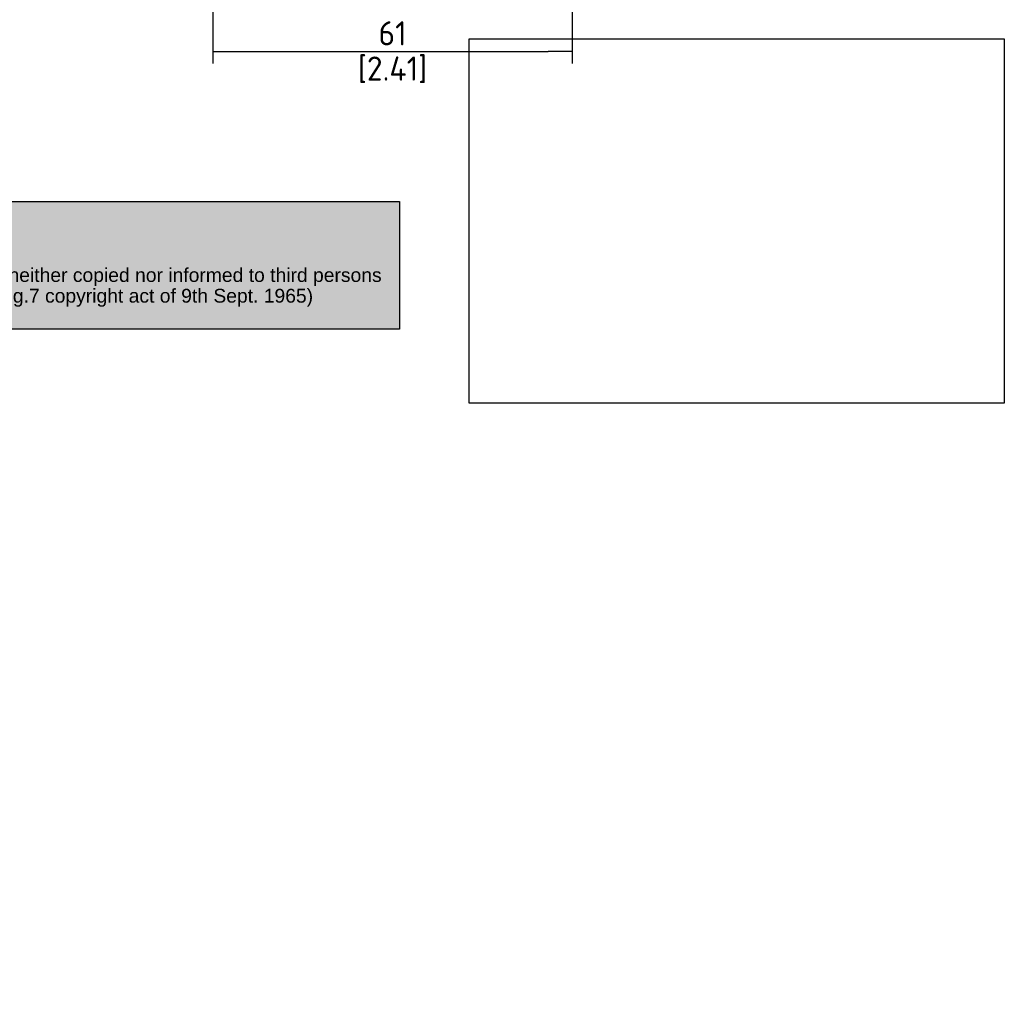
# Paper-space layout 'Installation' of a CAD drawing. Header units: millimetres. Extents: x -20 to 275, y -85 to 192.
# Tile 4 of 6: x 133 to 275, y -85 to 57. Entities that reach past the tile are written whole.
import ezdxf
from ezdxf.entities.mleader import LeaderData, LeaderLine
from ezdxf.math import Vec2, Vec3

# ---------------------------------------------------------------- set-up
doc = ezdxf.new("R2010")
doc.units = ezdxf.units.MM
doc.layers.add('Default', color=7, linetype='Continuous')
doc.styles.add('SEACAD_Solid_Edge_ISO', font='seiso.ttf')
doc.dimstyles.new('Rheonics_Publish', dxfattribs={"dimtxt": 3.5, "dimasz": 3.5, "dimexe": 1.75, "dimexo": 0, "dimgap": 0.875, "dimtad": 1, "dimdec": 1, "dimlfac": 0.4, "dimdsep": 46, "dimtxsty": 'SEACAD_Solid_Edge_ISO', "dimblk1": '_SE_FILLED', "dimblk2": '_SE_FILLED', "dimsah": 1, "dimcen": 1.75, "dimazin": 0, "dimtfac": 0.5, "dimtdec": 3, "dimtmove": 0, "dimatfit": 3, "dimfxl": 1, "dimarcsym": 0})
picture_1 = doc.add_image_def('image1.jpg', size_in_pixel=(1363, 928))

# ---------------------------------------------------------------- blocks, each defined once
blk = doc.blocks.new('_SE_FILLED')
at = {"color": 0}
blk.add_line((0, 0), (-1, 0), dxfattribs=at)
blk.add_solid([(0, 0), (-1, -0.1665), (-1, 0.1665), (0, 0)], dxfattribs=at)
blk = doc.blocks.new('DMBLK42')
at = {"layer": 'Default', "color": 0, "linetype": 'Continuous', "lineweight": -2, "transparency": 16777216}
for p, q in [((160.6, 119.7), (160.6, 50.81)), ((212.64, 108.17), (212.64, 50.81)), ((164.1, 52.56), (209.14, 52.56))]:
    blk.add_line(p, q, dxfattribs=at)
at = {"layer": 'Defpoints', "color": 0, "linetype": 'Continuous', "transparency": 16777216}
for p in [(160.6, 119.7), (212.64, 108.17), (212.64, 52.56)]:
    blk.add_point(p, dxfattribs=at)
at = {"layer": 'Default', "color": 0, "linetype": 'Continuous', "lineweight": -2, "transparency": 16777216, "xscale": 3.5, "yscale": 3.5, "zscale": 3.5, "rotation": 180}
blk.add_blockref('_SE_FILLED', (160.6, 52.56), dxfattribs=at)
at = {"layer": 'Default', "color": 0, "linetype": 'Continuous', "lineweight": -2, "transparency": 16777216, "xscale": 3.5, "yscale": 3.5, "zscale": 3.5}
blk.add_blockref('_SE_FILLED', (212.64, 52.56), dxfattribs=at)
at = {"layer": 'Default', "color": 0, "linetype": 'Continuous', "transparency": 16777216, "char_height": 3.5, "attachment_point": 5, "style": 'SEACAD_Solid_Edge_ISO'}
for s, insert in [('\\A1;61', (186.62, 55.2)), ('[2.41]', (186.62, 49.92))]:
    blk.add_mtext(s, dxfattribs=dict(at, insert=insert))
blk = doc.blocks.new('_DOT')
at = {"color": 0}
blk.add_line((0, 0), (-1, 0), dxfattribs=at)
at = {"color": 0, "const_width": 0.333}
blk.add_lwpolyline([(-0.1665, 0, 1), (0.1665, 0, 1)], format="xyb", close=True, dxfattribs=at)
blk = doc.blocks.new('Block1')
at = {"layer": 'Default', "linetype": 'Continuous'}
blk.add_hatch(color=7, dxfattribs=at).paths.add_polyline_path([(207.88, 0), (0, 0), (0, -18.48), (207.88, -18.48)])
at = {"layer": 'Default', "color": 7, "linetype": 'Continuous'}
for p, q in [((0, 0), (207.88, 0)), ((207.88, 0), (207.88, -18.48)), ((207.88, -18.48), (0, -18.48))]:
    blk.add_line(p, q, dxfattribs=at)
image = blk.add_image(picture_1, insert=(217.94, -29.22), size_in_units=(77.52, 52.78))
image.dxf.flags = 7
ml = blk.add_multileader_mtext('Standard', dxfattribs=at)
ml.set_content('{\\pxsm0.9;\\fArial|b0||i0||c0|p34;\\W1.;This drawing remains property of rheonics. It may be neither copied nor informed to third persons \\Por competitors without our approval. ( 2 paragraph 1 fig.7 copyright act of 9th Sept. 1965)\\P}', color=7)
ml.set_leader_properties()
ml.set_arrow_properties(name='DOT')
ml.build(insert=Vec2(0, 0))
ml.multileader.update_dxf_attribs({"leader_type": 0, "dogleg_length": 0, "arrow_head_size": 2})
ctx = ml.context
ctx.base_point, ctx.char_height, ctx.arrow_head_size, ctx.landing_gap_size = Vec3(84.7, -10.93), 2, 2, 0.7
ctx.mtext.insert = Vec3(85.4, -9.64)

psp = doc.layouts.new('Installation')

# ---------------------------------------------------------------- block references
at = {"layer": 'Default', "color": 7}
psp.add_blockref('Block1', (-20.232, 30.843), dxfattribs=at)

# ---------------------------------------------------------------- dimensions: what is measured, and where the dimension line sits
at = {"layer": 'Default', "color": 7, "linetype": 'Continuous'}
dim = psp.add_linear_dim(base=(212.642, 52.559), p1=(160.597, 119.705), p2=(212.642, 108.174), text='\\A1;<>', dimstyle='Rheonics_Publish', override={"dimdec": 0, "dimlfac": 1.176471, "dimpost": '\\X'}, dxfattribs=at)
dim.commit()
dim.dimension.update_dxf_attribs({"geometry": 'DMBLK42', "text_midpoint": (186.619, 52.559), "dimtype": 160})

doc.saveas('drawing.dxf')
